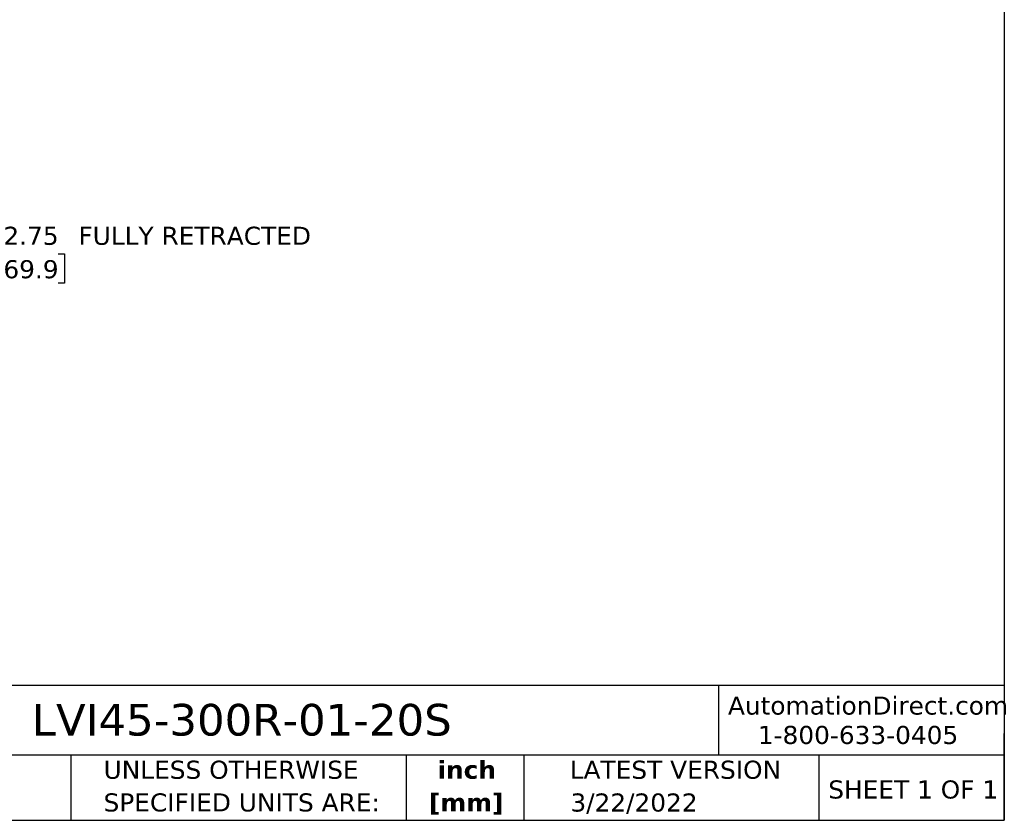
# Model space of a CAD drawing. Header units: inches. Extents: x 0.7 to 32.2, y 0.7 to 24.8.
# Tile 3 of 5: x 18.6 to 32.2, y 0.7 to 11.8. Entities that reach past the tile are written whole.
import ezdxf

# ---------------------------------------------------------------- set-up
doc = ezdxf.new("R2010")
doc.units = ezdxf.units.IN
doc.header["$LTSCALE"] = 3
doc.header["$MEASUREMENT"] = 0
doc.linetypes.add('SLD-Solid', pattern=[0])
doc.layers.add('DIMENSIONS', color=140, linetype='SLD-Solid', lineweight=25)
doc.layers.add('TEXT', color=140, linetype='SLD-Solid', lineweight=25)
doc.styles.add('SLDTEXTSTYLE0', font='VERDANA.TTF')
doc.styles.add('SLDTEXTSTYLE1', font='VERDANAB.TTF')
doc.dimstyles.new('SLDDIMSTYLE1', dxfattribs={"dimtxt": 0.254883, "dimasz": 0.39, "dimexe": 0, "dimexo": 0.0625, "dimgap": 0.063721, "dimtad": 0, "dimtih": 1, "dimtoh": 1, "dimrnd": 1e-09, "dimzin": 12, "dimdsep": 46, "dimtxsty": 'SLDTEXTSTYLE0', "dimsah": 1, "dimcen": 0.09, "dimadec": 0, "dimazin": 3, "dimtfac": 1, "dimtofl": 0, "dimtmove": 0, "dimatfit": 3, "dimfxl": 0, "dimfrac": 2, "dimtolj": 1, "dimtzin": 12, "dimarcsym": 0})

# ---------------------------------------------------------------- blocks, each defined once
blk = doc.blocks.new('SW_NOTE_0_1')
at = {"layer": 'TEXT', "color": 0, "char_height": 0.25, "attachment_point": 2, "style": 'SLDTEXTSTYLE1'}
for s, insert in [('inch', (0.375, 0.318)), ('[mm]', (0.367, -0.134))]:
    blk.add_mtext(s, dxfattribs=dict(at, insert=insert))
blk = doc.blocks.new('SW_NOTE_0_2')
at = {"layer": 'TEXT', "color": 0, "char_height": 0.25, "attachment_point": 1, "style": 'SLDTEXTSTYLE0'}
for s, insert in [('UNLESS OTHERWISE ', (0, 0.318)), ('SPECIFIED UNITS ARE:', (0, -0.134))]:
    blk.add_mtext(s, dxfattribs=dict(at, insert=insert))
blk = doc.blocks.new('_D_8')
at = {"layer": 'DIMENSIONS'}
for p, q in [((14.842, 8.09), (14.842, 8.954)), ((17.594, 7.581), (17.594, 8.954)), ((14.842, 8.579), (17.594, 8.579)), ((17.594, 8.579), (18.182, 8.579)), ((18.411, 8.579), (18.325, 8.579)), ((18.325, 8.579), (18.325, 8.174)), ((19.168, 8.579), (19.254, 8.579)), ((19.254, 8.579), (19.254, 8.174)), ((18.325, 8.174), (18.411, 8.174)), ((19.254, 8.174), (19.168, 8.174))]:
    blk.add_line(p, q, dxfattribs=at)
for points in [[(14.842, 8.579), (15.232, 8.519), (15.232, 8.639)], [(17.594, 8.579), (17.204, 8.639), (17.204, 8.519)]]:
    blk.add_solid(points, dxfattribs=at)
at = {"layer": 'DIMENSIONS', "char_height": 0.25, "attachment_point": 1, "style": 'SLDTEXTSTYLE0'}
for s, insert in [('2.75', (18.411, 8.954)), (' FULLY RETRACTED', (19.339, 8.954)), ('69.9', (18.411, 8.492))]:
    blk.add_mtext(s, dxfattribs=dict(at, insert=insert))

msp = doc.modelspace()

# ---------------------------------------------------------------- linework, layer by layer
at = {"layer": 'TEXT'}
for p, q in [((32.25, 24.75), (32.25, 0.75)), ((32.25, 2.613), (0.75, 2.613)), ((28.296, 2.613), (28.296, 1.65)), ((32.25, 0.75), (32.25, 1.95)), ((32.25, 1.65), (0.75, 1.65)), ((19.344, 1.65), (19.344, 0.75)), ((23.979, 1.65), (23.979, 0.75)), ((25.608, 1.65), (25.608, 0.75)), ((29.687, 1.65), (29.687, 0.75)), ((0.75, 0.75), (32.25, 0.75))]:
    msp.add_line(p, q, dxfattribs=at)

# ---------------------------------------------------------------- block references
for name, p in [('SW_NOTE_0_2', (19.796, 1.256)), ('SW_NOTE_0_1', (24.443, 1.256))]:
    msp.add_blockref(name, p, dxfattribs=at)

# ---------------------------------------------------------------- texts
at = {"layer": 'TEXT', "style": 'SLDTEXTSTYLE0'}
for s, insert, char_height, attachment_point in [('AutomationDirect.com', (28.429, 2.461), 0.25, 1), ('LVI45-300R-01-20S', (18.804, 2.359), 0.4375, 1), ('1-800-633-0405', (28.842, 2.055), 0.25, 1), ('LATEST VERSION', (27.703, 1.574), 0.25, 2), ('SHEET 1 OF 1', (29.816, 1.301), 0.25, 1), ('3/22/2022', (27.13, 1.121), 0.25, 2)]:
    msp.add_mtext(s, dxfattribs=dict(at, insert=insert, char_height=char_height, attachment_point=attachment_point))

# ---------------------------------------------------------------- dimensions: what is measured, and where the dimension line sits
at = {"layer": 'DIMENSIONS'}
dim = msp.add_linear_dim(base=(17.594, 8.579), p1=(14.842, 7.94), p2=(17.594, 7.431), text='<> FULLY RETRACTED', dimstyle='SLDDIMSTYLE1', dxfattribs=at)
dim.commit()
dim.dimension.update_dxf_attribs({"geometry": '_D_8', "text_midpoint": (20.419, 8.579), "dimtype": 160})

doc.saveas('drawing.dxf')
